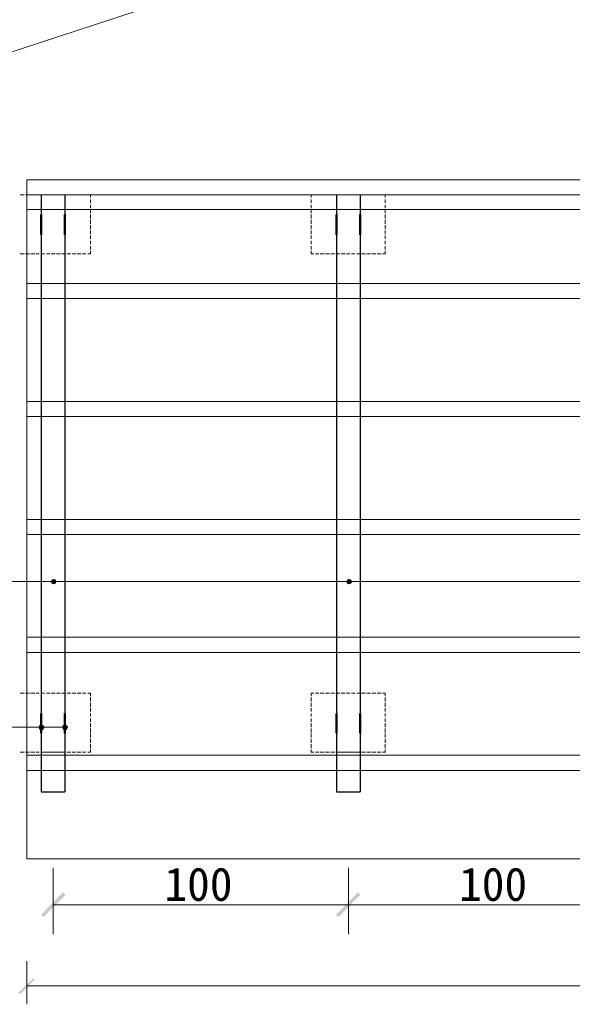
# Model space of a CAD drawing. Extents: x 566443 to 590371, y 3845226 to 3876576.
# Tile 114 of 221: x 586410 to 586446, y 3853909 to 3853973. Entities that reach past the tile are written whole.
import ezdxf

# ---------------------------------------------------------------- set-up
doc = ezdxf.new("R2010")
doc.units = 0
doc.layers.add('C00-00-00', color=7, linetype='CONTINUOUS')
doc.styles.get("Standard").update_dxf_attribs({"font": 'rs.shx', "bigfont": 'hztxt.shx'})

msp = doc.modelspace()

# ---------------------------------------------------------------- hatches: boundary and pattern name
at = {"layer": 'C00-00-00'}
h = msp.add_hatch(color=256, dxfattribs=at)
h.dxf.hatch_style = 2
h.paths.add_polyline_path([(586412.046, 3853936.63), (586411.962, 3853936.503), (586412.173, 3853936.503)])
h = msp.add_hatch(color=256, dxfattribs=at)
h.dxf.hatch_style = 2
h.paths.add_polyline_path([(586412.173, 3853936.673), (586412.046, 3853936.63), (586412.173, 3853936.503)])
h = msp.add_hatch(color=256, dxfattribs=at)
h.dxf.hatch_style = 2
h.paths.add_polyline_path([(586412.3, 3853936.63), (586412.173, 3853936.673), (586412.173, 3853936.503)])
h = msp.add_hatch(color=256, dxfattribs=at)
h.dxf.hatch_style = 2
h.paths.add_polyline_path([(586412.343, 3853936.503), (586412.3, 3853936.63), (586412.173, 3853936.503)])
h = msp.add_hatch(color=256, dxfattribs=at)
h.dxf.hatch_style = 2
h.paths.add_polyline_path([(586431.139, 3853936.63), (586431.096, 3853936.503), (586431.266, 3853936.503)])
h = msp.add_hatch(color=256, dxfattribs=at)
h.dxf.hatch_style = 2
h.paths.add_polyline_path([(586431.266, 3853936.673), (586431.139, 3853936.63), (586431.266, 3853936.503)])
h = msp.add_hatch(color=256, dxfattribs=at)
h.dxf.hatch_style = 2
h.paths.add_polyline_path([(586431.393, 3853936.63), (586431.266, 3853936.673), (586431.266, 3853936.503)])
h = msp.add_hatch(color=256, dxfattribs=at)
h.dxf.hatch_style = 2
h.paths.add_polyline_path([(586431.477, 3853936.503), (586431.393, 3853936.63), (586431.266, 3853936.503)])
h = msp.add_hatch(color=256, dxfattribs=at)
h.dxf.hatch_style = 2
h.paths.add_polyline_path([(586411.962, 3853936.503), (586412.046, 3853936.376), (586412.173, 3853936.503)])
h = msp.add_hatch(color=256, dxfattribs=at)
h.dxf.hatch_style = 2
h.paths.add_polyline_path([(586412.046, 3853936.376), (586412.173, 3853936.334), (586412.173, 3853936.503)])
h = msp.add_hatch(color=256, dxfattribs=at)
h.dxf.hatch_style = 2
h.paths.add_polyline_path([(586412.173, 3853936.334), (586412.3, 3853936.376), (586412.173, 3853936.503)])
h = msp.add_hatch(color=256, dxfattribs=at)
h.dxf.hatch_style = 2
h.paths.add_polyline_path([(586412.3, 3853936.376), (586412.343, 3853936.503), (586412.173, 3853936.503)])
h = msp.add_hatch(color=256, dxfattribs=at)
h.dxf.hatch_style = 2
h.paths.add_polyline_path([(586431.096, 3853936.503), (586431.139, 3853936.376), (586431.266, 3853936.503)])
h = msp.add_hatch(color=256, dxfattribs=at)
h.dxf.hatch_style = 2
h.paths.add_polyline_path([(586431.139, 3853936.376), (586431.266, 3853936.334), (586431.266, 3853936.503)])
h = msp.add_hatch(color=256, dxfattribs=at)
h.dxf.hatch_style = 2
h.paths.add_polyline_path([(586431.266, 3853936.334), (586431.393, 3853936.376), (586431.266, 3853936.503)])
h = msp.add_hatch(color=256, dxfattribs=at)
h.dxf.hatch_style = 2
h.paths.add_polyline_path([(586431.393, 3853936.376), (586431.477, 3853936.503), (586431.266, 3853936.503)])
h = msp.add_hatch(color=256, dxfattribs=at)
h.dxf.hatch_style = 2
h.paths.add_polyline_path([(586411.242, 3853927.232), (586411.2, 3853927.105), (586411.369, 3853927.105)])
h = msp.add_hatch(color=256, dxfattribs=at)
h.dxf.hatch_style = 2
h.paths.add_polyline_path([(586411.2, 3853927.105), (586411.242, 3853926.936), (586411.369, 3853927.105)])
h = msp.add_hatch(color=256, dxfattribs=at)
h.dxf.hatch_style = 2
h.paths.add_polyline_path([(586411.369, 3853927.275), (586411.242, 3853927.232), (586411.369, 3853927.105)])
h = msp.add_hatch(color=256, dxfattribs=at)
h.dxf.hatch_style = 2
h.paths.add_polyline_path([(586411.242, 3853926.936), (586411.369, 3853926.894), (586411.369, 3853927.105)])
h = msp.add_hatch(color=256, dxfattribs=at)
h.dxf.hatch_style = 2
h.paths.add_polyline_path([(586411.496, 3853927.232), (586411.369, 3853927.275), (586411.369, 3853927.105)])
h = msp.add_hatch(color=256, dxfattribs=at)
h.dxf.hatch_style = 2
h.paths.add_polyline_path([(586411.581, 3853927.105), (586411.496, 3853927.232), (586411.369, 3853927.105)])
h = msp.add_hatch(color=256, dxfattribs=at)
h.dxf.hatch_style = 2
h.paths.add_polyline_path([(586411.369, 3853926.894), (586411.496, 3853926.936), (586411.369, 3853927.105)])
h = msp.add_hatch(color=256, dxfattribs=at)
h.dxf.hatch_style = 2
h.paths.add_polyline_path([(586411.496, 3853926.936), (586411.581, 3853927.105), (586411.369, 3853927.105)])
h = msp.add_hatch(color=256, dxfattribs=at)
h.dxf.hatch_style = 2
h.paths.add_polyline_path([(586412.766, 3853927.232), (586412.724, 3853927.105), (586412.893, 3853927.105)])
h = msp.add_hatch(color=256, dxfattribs=at)
h.dxf.hatch_style = 2
h.paths.add_polyline_path([(586412.724, 3853927.105), (586412.766, 3853926.936), (586412.893, 3853927.105)])
h = msp.add_hatch(color=256, dxfattribs=at)
h.dxf.hatch_style = 2
h.paths.add_polyline_path([(586412.893, 3853927.275), (586412.766, 3853927.232), (586412.893, 3853927.105)])
h = msp.add_hatch(color=256, dxfattribs=at)
h.dxf.hatch_style = 2
h.paths.add_polyline_path([(586412.766, 3853926.936), (586412.893, 3853926.894), (586412.893, 3853927.105)])
h = msp.add_hatch(color=256, dxfattribs=at)
h.dxf.hatch_style = 2
h.paths.add_polyline_path([(586413.02, 3853927.232), (586412.893, 3853927.275), (586412.893, 3853927.105)])
h = msp.add_hatch(color=256, dxfattribs=at)
h.dxf.hatch_style = 2
h.paths.add_polyline_path([(586413.105, 3853927.105), (586413.02, 3853927.232), (586412.893, 3853927.105)])
h = msp.add_hatch(color=256, dxfattribs=at)
h.dxf.hatch_style = 2
h.paths.add_polyline_path([(586412.893, 3853926.894), (586413.02, 3853926.936), (586412.893, 3853927.105)])
h = msp.add_hatch(color=256, dxfattribs=at)
h.dxf.hatch_style = 2
h.paths.add_polyline_path([(586413.02, 3853926.936), (586413.105, 3853927.105), (586412.893, 3853927.105)])
h = msp.add_hatch(color=256, dxfattribs=at)
h.dxf.hatch_style = 2
h.paths.add_polyline_path([(586412.766, 3853916.437), (586411.496, 3853914.829), (586411.369, 3853914.998)])
h = msp.add_hatch(color=256, dxfattribs=at)
h.dxf.hatch_style = 2
h.paths.add_polyline_path([(586412.935, 3853916.268), (586412.766, 3853916.437), (586411.496, 3853914.829)])
h = msp.add_hatch(color=256, dxfattribs=at)
h.dxf.hatch_style = 2
h.paths.add_polyline_path([(586430.419, 3853914.998), (586430.588, 3853914.829), (586431.858, 3853916.437)])
h = msp.add_hatch(color=256, dxfattribs=at)
h.dxf.hatch_style = 2
h.paths.add_polyline_path([(586431.858, 3853916.437), (586430.588, 3853914.829), (586430.419, 3853914.998)])
h = msp.add_hatch(color=256, dxfattribs=at)
h.dxf.hatch_style = 2
h.paths.add_polyline_path([(586430.588, 3853914.829), (586431.858, 3853916.437), (586431.985, 3853916.268)])
h = msp.add_hatch(color=256, dxfattribs=at)
h.dxf.hatch_style = 2
h.paths.add_polyline_path([(586431.985, 3853916.268), (586431.858, 3853916.437), (586430.588, 3853914.829)])
h = msp.add_hatch(color=256, dxfattribs=at)
h.dxf.hatch_style = 2
h.paths.add_polyline_path([(586410.861, 3853910.892), (586410.014, 3853909.833), (586409.887, 3853909.96)])
h = msp.add_hatch(color=256, dxfattribs=at)
h.dxf.hatch_style = 2
h.paths.add_polyline_path([(586410.946, 3853910.807), (586410.861, 3853910.892), (586410.014, 3853909.833)])

# ---------------------------------------------------------------- linework, layer by layer
at = {"layer": 'C00-00-00', "lineweight": 9}
for points in [[(586414.375, 3853961.48), (586414.544, 3853961.48), (586414.544, 3853961.311)], [(586433.425, 3853961.48), (586433.594, 3853961.48), (586433.594, 3853961.311)], [(586414.375, 3853957.67), (586414.544, 3853957.67)], [(586428.81, 3853957.882), (586428.81, 3853957.67), (586428.98, 3853957.67)], [(586433.425, 3853957.67), (586433.594, 3853957.67)], [(586476.816, 3853936.503), (586378.561, 3853936.503)], [(586414.375, 3853929.307), (586414.544, 3853929.307), (586414.544, 3853929.095)], [(586433.425, 3853929.307), (586433.594, 3853929.307), (586433.594, 3853929.095)], [(586390.245, 3853927.105), (586412.893, 3853927.105)], [(586414.375, 3853925.497), (586414.544, 3853925.497)], [(586428.81, 3853925.666), (586428.81, 3853925.497), (586428.98, 3853925.497)], [(586433.425, 3853925.497), (586433.594, 3853925.497)]]:
    msp.add_lwpolyline(points, dxfattribs=at)
at = {"layer": 'C00-00-00', "lineweight": 5}
for points in [[(586400.108, 3853967.661), (586400.108, 3853967.661), (586645.684, 3854048.052), (586645.684, 3854048.052)], [(586412.131, 3853918.004), (586412.131, 3853918.004), (586412.131, 3853913.728), (586412.131, 3853913.728)], [(586431.223, 3853918.004), (586431.223, 3853918.004), (586431.223, 3853913.728), (586431.223, 3853913.728)], [(586431.223, 3853918.004), (586431.223, 3853918.004), (586431.223, 3853913.728), (586431.223, 3853913.728)], [(586412.131, 3853915.633), (586412.131, 3853915.633), (586431.223, 3853915.633), (586431.223, 3853915.633)], [(586431.223, 3853915.633), (586431.223, 3853915.633), (586450.273, 3853915.633), (586450.273, 3853915.633)], [(586410.438, 3853911.992), (586410.438, 3853911.992), (586410.438, 3853909.198), (586410.438, 3853909.198)], [(586410.438, 3853910.384), (586410.438, 3853910.384), (586566.351, 3853910.384), (586566.351, 3853910.384)]]:
    msp.add_open_spline(points, degree=3, dxfattribs=at)
at = {"layer": 'C00-00-00', "lineweight": 9}
for points in [[(586410.438, 3853962.454), (586410.438, 3853962.454), (586476.816, 3853962.454), (586476.816, 3853962.454)], [(586410.438, 3853962.454), (586410.438, 3853962.454), (586410.438, 3853918.596), (586410.438, 3853918.596)], [(586410.014, 3853961.48), (586410.014, 3853961.48), (586410.268, 3853961.48), (586410.268, 3853961.48)], [(586410.353, 3853961.48), (586410.353, 3853961.48), (586410.607, 3853961.48), (586410.607, 3853961.48)], [(586410.692, 3853961.48), (586410.692, 3853961.48), (586410.946, 3853961.48), (586410.946, 3853961.48)], [(586411.03, 3853961.48), (586411.03, 3853961.48), (586411.242, 3853961.48), (586411.242, 3853961.48)], [(586411.369, 3853961.48), (586411.369, 3853961.48), (586411.581, 3853961.48), (586411.581, 3853961.48)], [(586411.708, 3853961.48), (586411.708, 3853961.48), (586411.919, 3853961.48), (586411.919, 3853961.48)], [(586412.004, 3853961.48), (586412.004, 3853961.48), (586412.258, 3853961.48), (586412.258, 3853961.48)], [(586412.343, 3853961.48), (586412.343, 3853961.48), (586412.597, 3853961.48), (586412.597, 3853961.48)], [(586412.681, 3853961.48), (586412.681, 3853961.48), (586412.935, 3853961.48), (586412.935, 3853961.48)], [(586413.02, 3853961.48), (586413.02, 3853961.48), (586413.274, 3853961.48), (586413.274, 3853961.48)], [(586413.359, 3853961.48), (586413.359, 3853961.48), (586413.613, 3853961.48), (586413.613, 3853961.48)], [(586413.697, 3853961.48), (586413.697, 3853961.48), (586413.951, 3853961.48), (586413.951, 3853961.48)], [(586414.036, 3853961.48), (586414.036, 3853961.48), (586414.248, 3853961.48), (586414.248, 3853961.48)], [(586428.81, 3853961.48), (586428.81, 3853961.48), (586428.98, 3853961.48), (586428.98, 3853961.48)], [(586428.81, 3853961.48), (586428.81, 3853961.48), (586428.81, 3853961.311), (586428.81, 3853961.311)], [(586429.107, 3853961.48), (586429.107, 3853961.48), (586429.318, 3853961.48), (586429.318, 3853961.48)], [(586429.403, 3853961.48), (586429.403, 3853961.48), (586429.657, 3853961.48), (586429.657, 3853961.48)], [(586429.742, 3853961.48), (586429.742, 3853961.48), (586429.996, 3853961.48), (586429.996, 3853961.48)], [(586430.08, 3853961.48), (586430.08, 3853961.48), (586430.334, 3853961.48), (586430.334, 3853961.48)], [(586430.419, 3853961.48), (586430.419, 3853961.48), (586430.673, 3853961.48), (586430.673, 3853961.48)], [(586430.758, 3853961.48), (586430.758, 3853961.48), (586431.012, 3853961.48), (586431.012, 3853961.48)], [(586431.096, 3853961.48), (586431.096, 3853961.48), (586431.308, 3853961.48), (586431.308, 3853961.48)], [(586431.435, 3853961.48), (586431.435, 3853961.48), (586431.647, 3853961.48), (586431.647, 3853961.48)], [(586431.774, 3853961.48), (586431.774, 3853961.48), (586431.985, 3853961.48), (586431.985, 3853961.48)], [(586432.07, 3853961.48), (586432.07, 3853961.48), (586432.324, 3853961.48), (586432.324, 3853961.48)], [(586432.409, 3853961.48), (586432.409, 3853961.48), (586432.663, 3853961.48), (586432.663, 3853961.48)], [(586432.747, 3853961.48), (586432.747, 3853961.48), (586433.001, 3853961.48), (586433.001, 3853961.48)], [(586433.086, 3853961.48), (586433.086, 3853961.48), (586433.34, 3853961.48), (586433.34, 3853961.48)], [(586414.544, 3853961.184), (586414.544, 3853961.184), (586414.544, 3853960.972), (586414.544, 3853960.972)], [(586414.544, 3853960.845), (586414.544, 3853960.845), (586414.544, 3853960.633), (586414.544, 3853960.633)], [(586428.81, 3853961.184), (586428.81, 3853961.184), (586428.81, 3853960.972), (586428.81, 3853960.972)], [(586428.81, 3853960.845), (586428.81, 3853960.845), (586428.81, 3853960.633), (586428.81, 3853960.633)], [(586433.594, 3853961.184), (586433.594, 3853961.184), (586433.594, 3853960.972), (586433.594, 3853960.972)], [(586433.594, 3853960.845), (586433.594, 3853960.845), (586433.594, 3853960.633), (586433.594, 3853960.633)], [(586414.544, 3853960.549), (586414.544, 3853960.549), (586414.544, 3853960.295), (586414.544, 3853960.295)], [(586414.544, 3853960.21), (586414.544, 3853960.21), (586414.544, 3853959.956), (586414.544, 3853959.956)], [(586428.81, 3853960.549), (586428.81, 3853960.549), (586428.81, 3853960.295), (586428.81, 3853960.295)], [(586428.81, 3853960.21), (586428.81, 3853960.21), (586428.81, 3853959.956), (586428.81, 3853959.956)], [(586433.594, 3853960.549), (586433.594, 3853960.549), (586433.594, 3853960.295), (586433.594, 3853960.295)], [(586433.594, 3853960.21), (586433.594, 3853960.21), (586433.594, 3853959.956), (586433.594, 3853959.956)], [(586414.544, 3853959.871), (586414.544, 3853959.871), (586414.544, 3853959.617), (586414.544, 3853959.617)], [(586414.544, 3853959.533), (586414.544, 3853959.533), (586414.544, 3853959.279), (586414.544, 3853959.279)], [(586428.81, 3853959.871), (586428.81, 3853959.871), (586428.81, 3853959.617), (586428.81, 3853959.617)], [(586428.81, 3853959.533), (586428.81, 3853959.533), (586428.81, 3853959.279), (586428.81, 3853959.279)], [(586433.594, 3853959.871), (586433.594, 3853959.871), (586433.594, 3853959.617), (586433.594, 3853959.617)], [(586433.594, 3853959.533), (586433.594, 3853959.533), (586433.594, 3853959.279), (586433.594, 3853959.279)], [(586414.544, 3853959.194), (586414.544, 3853959.194), (586414.544, 3853958.94), (586414.544, 3853958.94)], [(586428.81, 3853959.194), (586428.81, 3853959.194), (586428.81, 3853958.94), (586428.81, 3853958.94)], [(586433.594, 3853959.194), (586433.594, 3853959.194), (586433.594, 3853958.94), (586433.594, 3853958.94)], [(586414.544, 3853958.855), (586414.544, 3853958.855), (586414.544, 3853958.644), (586414.544, 3853958.644)], [(586414.544, 3853958.517), (586414.544, 3853958.517), (586414.544, 3853958.305), (586414.544, 3853958.305)], [(586428.81, 3853958.855), (586428.81, 3853958.855), (586428.81, 3853958.644), (586428.81, 3853958.644)], [(586428.81, 3853958.517), (586428.81, 3853958.517), (586428.81, 3853958.305), (586428.81, 3853958.305)], [(586433.594, 3853958.855), (586433.594, 3853958.855), (586433.594, 3853958.644), (586433.594, 3853958.644)], [(586433.594, 3853958.517), (586433.594, 3853958.517), (586433.594, 3853958.305), (586433.594, 3853958.305)], [(586410.014, 3853957.67), (586410.014, 3853957.67), (586410.268, 3853957.67), (586410.268, 3853957.67)], [(586410.353, 3853957.67), (586410.353, 3853957.67), (586410.607, 3853957.67), (586410.607, 3853957.67)], [(586410.692, 3853957.67), (586410.692, 3853957.67), (586410.946, 3853957.67), (586410.946, 3853957.67)], [(586411.03, 3853957.67), (586411.03, 3853957.67), (586411.242, 3853957.67), (586411.242, 3853957.67)], [(586411.369, 3853957.67), (586411.369, 3853957.67), (586411.581, 3853957.67), (586411.581, 3853957.67)], [(586411.708, 3853957.67), (586411.708, 3853957.67), (586411.919, 3853957.67), (586411.919, 3853957.67)], [(586412.004, 3853957.67), (586412.004, 3853957.67), (586412.258, 3853957.67), (586412.258, 3853957.67)], [(586412.343, 3853957.67), (586412.343, 3853957.67), (586412.597, 3853957.67), (586412.597, 3853957.67)], [(586412.681, 3853957.67), (586412.681, 3853957.67), (586412.935, 3853957.67), (586412.935, 3853957.67)], [(586413.02, 3853957.67), (586413.02, 3853957.67), (586413.274, 3853957.67), (586413.274, 3853957.67)], [(586413.359, 3853957.67), (586413.359, 3853957.67), (586413.613, 3853957.67), (586413.613, 3853957.67)], [(586413.697, 3853957.67), (586413.697, 3853957.67), (586413.951, 3853957.67), (586413.951, 3853957.67)], [(586414.036, 3853957.67), (586414.036, 3853957.67), (586414.248, 3853957.67), (586414.248, 3853957.67)], [(586414.544, 3853958.178), (586414.544, 3853958.178), (586414.544, 3853957.966), (586414.544, 3853957.966)], [(586414.544, 3853957.882), (586414.544, 3853957.882), (586414.544, 3853957.67), (586414.544, 3853957.67)], [(586428.81, 3853958.178), (586428.81, 3853958.178), (586428.81, 3853957.966), (586428.81, 3853957.966)], [(586429.107, 3853957.67), (586429.107, 3853957.67), (586429.318, 3853957.67), (586429.318, 3853957.67)], [(586429.403, 3853957.67), (586429.403, 3853957.67), (586429.657, 3853957.67), (586429.657, 3853957.67)], [(586429.742, 3853957.67), (586429.742, 3853957.67), (586429.996, 3853957.67), (586429.996, 3853957.67)], [(586430.08, 3853957.67), (586430.08, 3853957.67), (586430.334, 3853957.67), (586430.334, 3853957.67)], [(586430.419, 3853957.67), (586430.419, 3853957.67), (586430.673, 3853957.67), (586430.673, 3853957.67)], [(586430.758, 3853957.67), (586430.758, 3853957.67), (586431.012, 3853957.67), (586431.012, 3853957.67)], [(586431.096, 3853957.67), (586431.096, 3853957.67), (586431.308, 3853957.67), (586431.308, 3853957.67)], [(586431.435, 3853957.67), (586431.435, 3853957.67), (586431.647, 3853957.67), (586431.647, 3853957.67)], [(586431.774, 3853957.67), (586431.774, 3853957.67), (586431.985, 3853957.67), (586431.985, 3853957.67)], [(586432.07, 3853957.67), (586432.07, 3853957.67), (586432.324, 3853957.67), (586432.324, 3853957.67)], [(586432.409, 3853957.67), (586432.409, 3853957.67), (586432.663, 3853957.67), (586432.663, 3853957.67)], [(586432.747, 3853957.67), (586432.747, 3853957.67), (586433.001, 3853957.67), (586433.001, 3853957.67)], [(586433.086, 3853957.67), (586433.086, 3853957.67), (586433.34, 3853957.67), (586433.34, 3853957.67)], [(586433.594, 3853958.178), (586433.594, 3853958.178), (586433.594, 3853957.966), (586433.594, 3853957.966)], [(586433.594, 3853957.882), (586433.594, 3853957.882), (586433.594, 3853957.67), (586433.594, 3853957.67)], [(586410.014, 3853929.307), (586410.014, 3853929.307), (586410.268, 3853929.307), (586410.268, 3853929.307)], [(586410.353, 3853929.307), (586410.353, 3853929.307), (586410.607, 3853929.307), (586410.607, 3853929.307)], [(586410.692, 3853929.307), (586410.692, 3853929.307), (586410.946, 3853929.307), (586410.946, 3853929.307)], [(586411.03, 3853929.307), (586411.03, 3853929.307), (586411.242, 3853929.307), (586411.242, 3853929.307)], [(586411.369, 3853929.307), (586411.369, 3853929.307), (586411.581, 3853929.307), (586411.581, 3853929.307)], [(586411.708, 3853929.307), (586411.708, 3853929.307), (586411.919, 3853929.307), (586411.919, 3853929.307)], [(586412.004, 3853929.307), (586412.004, 3853929.307), (586412.258, 3853929.307), (586412.258, 3853929.307)], [(586412.343, 3853929.307), (586412.343, 3853929.307), (586412.597, 3853929.307), (586412.597, 3853929.307)], [(586412.681, 3853929.307), (586412.681, 3853929.307), (586412.935, 3853929.307), (586412.935, 3853929.307)], [(586413.02, 3853929.307), (586413.02, 3853929.307), (586413.274, 3853929.307), (586413.274, 3853929.307)], [(586413.359, 3853929.307), (586413.359, 3853929.307), (586413.613, 3853929.307), (586413.613, 3853929.307)], [(586413.697, 3853929.307), (586413.697, 3853929.307), (586413.951, 3853929.307), (586413.951, 3853929.307)], [(586414.036, 3853929.307), (586414.036, 3853929.307), (586414.248, 3853929.307), (586414.248, 3853929.307)], [(586414.544, 3853929.01), (586414.544, 3853929.01), (586414.544, 3853928.756), (586414.544, 3853928.756)], [(586428.81, 3853929.307), (586428.81, 3853929.307), (586428.98, 3853929.307), (586428.98, 3853929.307)], [(586428.81, 3853929.307), (586428.81, 3853929.307), (586428.81, 3853929.095), (586428.81, 3853929.095)], [(586428.81, 3853929.01), (586428.81, 3853929.01), (586428.81, 3853928.756), (586428.81, 3853928.756)], [(586429.107, 3853929.307), (586429.107, 3853929.307), (586429.318, 3853929.307), (586429.318, 3853929.307)], [(586429.403, 3853929.307), (586429.403, 3853929.307), (586429.657, 3853929.307), (586429.657, 3853929.307)], [(586429.742, 3853929.307), (586429.742, 3853929.307), (586429.996, 3853929.307), (586429.996, 3853929.307)], [(586430.08, 3853929.307), (586430.08, 3853929.307), (586430.334, 3853929.307), (586430.334, 3853929.307)], [(586430.419, 3853929.307), (586430.419, 3853929.307), (586430.673, 3853929.307), (586430.673, 3853929.307)], [(586430.758, 3853929.307), (586430.758, 3853929.307), (586431.012, 3853929.307), (586431.012, 3853929.307)], [(586431.096, 3853929.307), (586431.096, 3853929.307), (586431.308, 3853929.307), (586431.308, 3853929.307)], [(586431.435, 3853929.307), (586431.435, 3853929.307), (586431.647, 3853929.307), (586431.647, 3853929.307)], [(586431.774, 3853929.307), (586431.774, 3853929.307), (586431.985, 3853929.307), (586431.985, 3853929.307)], [(586432.07, 3853929.307), (586432.07, 3853929.307), (586432.324, 3853929.307), (586432.324, 3853929.307)], [(586432.409, 3853929.307), (586432.409, 3853929.307), (586432.663, 3853929.307), (586432.663, 3853929.307)], [(586432.747, 3853929.307), (586432.747, 3853929.307), (586433.001, 3853929.307), (586433.001, 3853929.307)], [(586433.086, 3853929.307), (586433.086, 3853929.307), (586433.34, 3853929.307), (586433.34, 3853929.307)], [(586433.594, 3853929.01), (586433.594, 3853929.01), (586433.594, 3853928.756), (586433.594, 3853928.756)], [(586414.544, 3853928.672), (586414.544, 3853928.672), (586414.544, 3853928.418), (586414.544, 3853928.418)], [(586428.81, 3853928.672), (586428.81, 3853928.672), (586428.81, 3853928.418), (586428.81, 3853928.418)], [(586433.594, 3853928.672), (586433.594, 3853928.672), (586433.594, 3853928.418), (586433.594, 3853928.418)], [(586414.544, 3853928.333), (586414.544, 3853928.333), (586414.544, 3853928.121), (586414.544, 3853928.121)], [(586414.544, 3853927.994), (586414.544, 3853927.994), (586414.544, 3853927.783), (586414.544, 3853927.783)], [(586428.81, 3853928.333), (586428.81, 3853928.333), (586428.81, 3853928.121), (586428.81, 3853928.121)], [(586428.81, 3853927.994), (586428.81, 3853927.994), (586428.81, 3853927.783), (586428.81, 3853927.783)], [(586433.594, 3853928.333), (586433.594, 3853928.333), (586433.594, 3853928.121), (586433.594, 3853928.121)], [(586433.594, 3853927.994), (586433.594, 3853927.994), (586433.594, 3853927.783), (586433.594, 3853927.783)], [(586414.544, 3853927.656), (586414.544, 3853927.656), (586414.544, 3853927.444), (586414.544, 3853927.444)], [(586414.544, 3853927.359), (586414.544, 3853927.359), (586414.544, 3853927.105), (586414.544, 3853927.105)], [(586428.81, 3853927.656), (586428.81, 3853927.656), (586428.81, 3853927.444), (586428.81, 3853927.444)], [(586428.81, 3853927.359), (586428.81, 3853927.359), (586428.81, 3853927.105), (586428.81, 3853927.105)], [(586433.594, 3853927.656), (586433.594, 3853927.656), (586433.594, 3853927.444), (586433.594, 3853927.444)], [(586433.594, 3853927.359), (586433.594, 3853927.359), (586433.594, 3853927.105), (586433.594, 3853927.105)], [(586414.544, 3853927.021), (586414.544, 3853927.021), (586414.544, 3853926.767), (586414.544, 3853926.767)], [(586414.544, 3853926.682), (586414.544, 3853926.682), (586414.544, 3853926.428), (586414.544, 3853926.428)], [(586428.81, 3853927.021), (586428.81, 3853927.021), (586428.81, 3853926.767), (586428.81, 3853926.767)], [(586428.81, 3853926.682), (586428.81, 3853926.682), (586428.81, 3853926.428), (586428.81, 3853926.428)], [(586433.594, 3853927.021), (586433.594, 3853927.021), (586433.594, 3853926.767), (586433.594, 3853926.767)], [(586433.594, 3853926.682), (586433.594, 3853926.682), (586433.594, 3853926.428), (586433.594, 3853926.428)], [(586414.544, 3853926.343), (586414.544, 3853926.343), (586414.544, 3853926.089), (586414.544, 3853926.089)], [(586414.544, 3853926.005), (586414.544, 3853926.005), (586414.544, 3853925.751), (586414.544, 3853925.751)], [(586428.81, 3853926.343), (586428.81, 3853926.343), (586428.81, 3853926.089), (586428.81, 3853926.089)], [(586428.81, 3853926.005), (586428.81, 3853926.005), (586428.81, 3853925.751), (586428.81, 3853925.751)], [(586433.594, 3853926.343), (586433.594, 3853926.343), (586433.594, 3853926.089), (586433.594, 3853926.089)], [(586433.594, 3853926.005), (586433.594, 3853926.005), (586433.594, 3853925.751), (586433.594, 3853925.751)], [(586410.014, 3853925.497), (586410.014, 3853925.497), (586410.268, 3853925.497), (586410.268, 3853925.497)], [(586410.353, 3853925.497), (586410.353, 3853925.497), (586410.607, 3853925.497), (586410.607, 3853925.497)], [(586410.692, 3853925.497), (586410.692, 3853925.497), (586410.946, 3853925.497), (586410.946, 3853925.497)], [(586411.03, 3853925.497), (586411.03, 3853925.497), (586411.242, 3853925.497), (586411.242, 3853925.497)], [(586411.369, 3853925.497), (586411.369, 3853925.497), (586412.893, 3853925.497), (586412.893, 3853925.497)], [(586411.369, 3853925.497), (586411.369, 3853925.497), (586411.581, 3853925.497), (586411.581, 3853925.497)], [(586411.708, 3853925.497), (586411.708, 3853925.497), (586411.919, 3853925.497), (586411.919, 3853925.497)], [(586412.004, 3853925.497), (586412.004, 3853925.497), (586412.258, 3853925.497), (586412.258, 3853925.497)], [(586412.343, 3853925.497), (586412.343, 3853925.497), (586412.597, 3853925.497), (586412.597, 3853925.497)], [(586412.681, 3853925.497), (586412.681, 3853925.497), (586412.935, 3853925.497), (586412.935, 3853925.497)], [(586413.02, 3853925.497), (586413.02, 3853925.497), (586413.274, 3853925.497), (586413.274, 3853925.497)], [(586413.359, 3853925.497), (586413.359, 3853925.497), (586413.613, 3853925.497), (586413.613, 3853925.497)], [(586413.697, 3853925.497), (586413.697, 3853925.497), (586413.951, 3853925.497), (586413.951, 3853925.497)], [(586414.036, 3853925.497), (586414.036, 3853925.497), (586414.248, 3853925.497), (586414.248, 3853925.497)], [(586414.544, 3853925.666), (586414.544, 3853925.666), (586414.544, 3853925.497), (586414.544, 3853925.497)], [(586429.107, 3853925.497), (586429.107, 3853925.497), (586429.318, 3853925.497), (586429.318, 3853925.497)], [(586429.403, 3853925.497), (586429.403, 3853925.497), (586429.657, 3853925.497), (586429.657, 3853925.497)], [(586429.742, 3853925.497), (586429.742, 3853925.497), (586429.996, 3853925.497), (586429.996, 3853925.497)], [(586430.08, 3853925.497), (586430.08, 3853925.497), (586430.334, 3853925.497), (586430.334, 3853925.497)], [(586430.419, 3853925.497), (586430.419, 3853925.497), (586430.673, 3853925.497), (586430.673, 3853925.497)], [(586430.461, 3853925.497), (586430.461, 3853925.497), (586431.985, 3853925.497), (586431.985, 3853925.497)], [(586430.758, 3853925.497), (586430.758, 3853925.497), (586431.012, 3853925.497), (586431.012, 3853925.497)], [(586431.096, 3853925.497), (586431.096, 3853925.497), (586431.308, 3853925.497), (586431.308, 3853925.497)], [(586431.435, 3853925.497), (586431.435, 3853925.497), (586431.647, 3853925.497), (586431.647, 3853925.497)], [(586431.774, 3853925.497), (586431.774, 3853925.497), (586431.985, 3853925.497), (586431.985, 3853925.497)], [(586432.07, 3853925.497), (586432.07, 3853925.497), (586432.324, 3853925.497), (586432.324, 3853925.497)], [(586432.409, 3853925.497), (586432.409, 3853925.497), (586432.663, 3853925.497), (586432.663, 3853925.497)], [(586432.747, 3853925.497), (586432.747, 3853925.497), (586433.001, 3853925.497), (586433.001, 3853925.497)], [(586433.086, 3853925.497), (586433.086, 3853925.497), (586433.34, 3853925.497), (586433.34, 3853925.497)], [(586433.594, 3853925.666), (586433.594, 3853925.666), (586433.594, 3853925.497), (586433.594, 3853925.497)], [(586410.438, 3853918.596), (586410.438, 3853918.596), (586476.816, 3853918.596), (586476.816, 3853918.596)]]:
    msp.add_open_spline(points, degree=3, dxfattribs=at)
at = {"layer": 'C00-00-00', "lineweight": 20}
for points in [[(586410.438, 3853961.48), (586410.438, 3853961.48), (586476.816, 3853961.48), (586476.816, 3853961.48)], [(586410.438, 3853960.549), (586410.438, 3853960.549), (586476.816, 3853960.549), (586476.816, 3853960.549)], [(586410.438, 3853955.765), (586410.438, 3853955.765), (586476.816, 3853955.765), (586476.816, 3853955.765)], [(586410.438, 3853954.791), (586410.438, 3853954.791), (586476.816, 3853954.791), (586476.816, 3853954.791)], [(586410.438, 3853948.145), (586410.438, 3853948.145), (586476.816, 3853948.145), (586476.816, 3853948.145)], [(586410.438, 3853947.171), (586410.438, 3853947.171), (586476.816, 3853947.171), (586476.816, 3853947.171)], [(586410.438, 3853940.525), (586410.438, 3853940.525), (586476.859, 3853940.525), (586476.859, 3853940.525)], [(586410.438, 3853939.551), (586410.438, 3853939.551), (586478.129, 3853939.551), (586478.129, 3853939.551)], [(586410.438, 3853932.905), (586410.438, 3853932.905), (586476.816, 3853932.905), (586476.816, 3853932.905)], [(586410.438, 3853931.931), (586410.438, 3853931.931), (586476.816, 3853931.931), (586476.816, 3853931.931)], [(586410.438, 3853925.285), (586410.438, 3853925.285), (586476.816, 3853925.285), (586476.816, 3853925.285)], [(586410.438, 3853924.311), (586410.438, 3853924.311), (586476.816, 3853924.311), (586476.816, 3853924.311)]]:
    msp.add_open_spline(points, degree=3, dxfattribs=at)
at = {"layer": 'C00-00-00', "lineweight": 25}
for points in [[(586411.369, 3853961.48), (586411.369, 3853961.48), (586411.369, 3853922.914), (586411.369, 3853922.914)], [(586412.893, 3853961.48), (586412.893, 3853961.48), (586412.893, 3853922.914), (586412.893, 3853922.914)], [(586430.461, 3853961.48), (586430.461, 3853961.48), (586430.461, 3853922.914), (586430.461, 3853922.914)], [(586431.985, 3853961.48), (586431.985, 3853961.48), (586431.985, 3853922.914), (586431.985, 3853922.914)], [(586411.369, 3853922.914), (586411.369, 3853922.914), (586412.893, 3853922.914), (586412.893, 3853922.914)], [(586430.461, 3853922.914), (586430.461, 3853922.914), (586431.985, 3853922.914), (586431.985, 3853922.914)]]:
    msp.add_open_spline(points, degree=3, dxfattribs=at)
at = {"layer": 'C00-00-00', "lineweight": 50}
for points in [[(586411.369, 3853960.21), (586411.369, 3853960.21), (586411.369, 3853958.898), (586411.369, 3853958.898)], [(586412.893, 3853960.21), (586412.893, 3853960.21), (586412.893, 3853958.898), (586412.893, 3853958.898)], [(586430.461, 3853960.21), (586430.461, 3853960.21), (586430.461, 3853958.898), (586430.461, 3853958.898)], [(586431.985, 3853960.21), (586431.985, 3853960.21), (586431.985, 3853958.898), (586431.985, 3853958.898)], [(586411.369, 3853927.994), (586411.369, 3853927.994), (586411.369, 3853926.724), (586411.369, 3853926.724)], [(586412.893, 3853927.994), (586412.893, 3853927.994), (586412.893, 3853926.724), (586412.893, 3853926.724)], [(586430.461, 3853927.994), (586430.461, 3853927.994), (586430.461, 3853926.724), (586430.461, 3853926.724)], [(586431.985, 3853927.994), (586431.985, 3853927.994), (586431.985, 3853926.724), (586431.985, 3853926.724)]]:
    msp.add_open_spline(points, degree=3, dxfattribs=at)

# ---------------------------------------------------------------- texts
at = {"layer": 'C00-00-00', "char_height": 2.15759, "attachment_point": 7}
for insert in [(586419.328, 3853915.845), (586438.378, 3853915.845)]:
    msp.add_mtext('{\\fFangSong|b0|i0|c0;100}', dxfattribs=dict(at, insert=insert))

doc.saveas('drawing.dxf')
